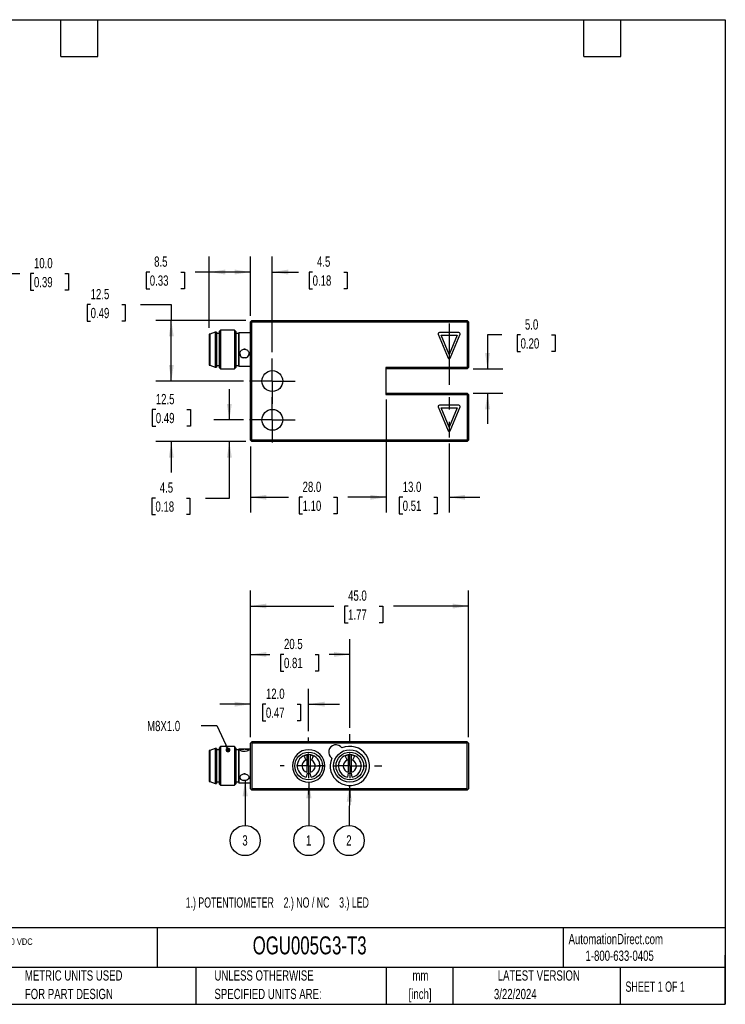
# Model space of a CAD drawing. Header units: millimetres. Extents: x 6 to 273, y 6 to 210.
# Tile 2 of 2: x 127 to 273, y 6 to 210. Entities that reach past the tile are written whole.
import ezdxf

# ---------------------------------------------------------------- set-up
doc = ezdxf.new("R2010")
doc.units = ezdxf.units.MM
doc.linetypes.add('CENTERX2', pattern=[20.32, 12.7, -2.54, 2.54, -2.54])
doc.layers.add('CENTER', color=40, linetype='CENTERX2')
doc.layers.add('DIMENSIONS', color=140, linetype='Continuous', lineweight=25)
doc.layers.add('TEXT', color=140, linetype='Continuous', lineweight=25)
doc.styles.add('SLDTEXTSTYLE1', font='TXT', dxfattribs={"width": 0.7})
doc.styles.add('SLDTEXTSTYLE2', font='TXT', dxfattribs={"width": 0.639535})
doc.styles.add('SLDTEXTSTYLE4', font='TXT', dxfattribs={"width": 0.65})
doc.dimstyles.new('SLDDIMSTYLE0', dxfattribs={"dimtxt": 2.158008, "dimasz": 3.302, "dimexe": 0, "dimexo": 0.0625, "dimgap": 0.539502, "dimtad": 0, "dimtih": 1, "dimtoh": 1, "dimrnd": 1e-09, "dimzin": 4, "dimdsep": 46, "dimtxsty": 'SLDTEXTSTYLE1', "dimsah": 1, "dimcen": 0.09, "dimadec": 0, "dimazin": 1, "dimtfac": 1, "dimtmove": 0, "dimatfit": 0, "dimfxl": 0, "dimfrac": 2, "dimtolj": 1, "dimtzin": 12, "dimarcsym": 0})
doc.dimstyles.new('SLDDIMSTYLE1', dxfattribs={"dimtxt": 2.158008, "dimasz": 3.302, "dimexe": 0, "dimexo": 0.0625, "dimgap": 0.539502, "dimtad": 0, "dimtih": 1, "dimtoh": 1, "dimrnd": 1e-09, "dimzin": 12, "dimdsep": 46, "dimtxsty": 'SLDTEXTSTYLE1', "dimsah": 1, "dimcen": 0.09, "dimadec": 0, "dimazin": 3, "dimtfac": 1, "dimtofl": 0, "dimtmove": 0, "dimatfit": 3, "dimfxl": 0, "dimfrac": 2, "dimtolj": 1, "dimtzin": 12, "dimarcsym": 0})
doc.dimstyles.new('SLDDIMSTYLE2', dxfattribs={"dimtxt": 2.158008, "dimasz": 3.302, "dimexe": 0, "dimexo": 0.0625, "dimgap": 0.539502, "dimtad": 0, "dimtih": 1, "dimtoh": 1, "dimrnd": 1e-09, "dimzin": 12, "dimdsep": 46, "dimtxsty": 'SLDTEXTSTYLE1', "dimsah": 1, "dimcen": 0.09, "dimadec": 0, "dimazin": 3, "dimtfac": 1, "dimtmove": 0, "dimatfit": 0, "dimfxl": 0, "dimfrac": 2, "dimtolj": 1, "dimtzin": 12, "dimarcsym": 0})
doc.dimstyles.new('SLDDIMSTYLE3', dxfattribs={"dimtxt": 2.158008, "dimasz": 3.302, "dimexe": 0, "dimexo": 0.0625, "dimgap": 0.539502, "dimtad": 0, "dimtih": 1, "dimtoh": 1, "dimrnd": 1e-09, "dimzin": 4, "dimdsep": 46, "dimtxsty": 'SLDTEXTSTYLE1', "dimsah": 1, "dimcen": 0.09, "dimadec": 0, "dimazin": 1, "dimtfac": 1, "dimtofl": 0, "dimtmove": 0, "dimatfit": 3, "dimfxl": 0, "dimfrac": 2, "dimtolj": 1, "dimtzin": 12, "dimarcsym": 0})
doc.dimstyles.new('SLDDIMSTYLE4', dxfattribs={"dimtxt": 0.18, "dimasz": 3.302, "dimexe": 0, "dimexo": 0.0625, "dimgap": 0, "dimtad": 0, "dimtih": 1, "dimtoh": 1, "dimdec": 0, "dimrnd": 1e-09, "dimzin": 0, "dimdsep": 46, "dimtxsty": 'Standard', "dimsah": 1, "dimcen": 0.09, "dimadec": 0, "dimazin": 0, "dimtfac": 3.302, "dimtdec": 0, "dimtofl": 0, "dimtmove": 0, "dimatfit": 3, "dimfxl": 0, "dimfrac": 2, "dimtolj": 1, "dimtzin": 0, "dimarcsym": 0})

# ---------------------------------------------------------------- blocks, each defined once
blk = doc.blocks.new('_D')
at = {"layer": 'DIMENSIONS'}
for p, q in [((203.05, 131.2), (203.05, 107.82)), ((216.05, 122.08), (216.05, 107.82)), ((203.05, 110.99), (196.7, 110.99)), ((206.46, 110.99), (205.74, 110.99)), ((205.74, 110.99), (205.74, 107.56)), ((212.87, 110.99), (213.6, 110.99)), ((213.6, 110.99), (213.6, 107.56)), ((216.05, 110.99), (222.4, 110.99)), ((205.74, 107.56), (206.46, 107.56)), ((213.6, 107.56), (212.87, 107.56))]:
    blk.add_line(p, q, dxfattribs=at)
for points in [[(203.05, 110.99), (199.75, 111.5), (199.75, 110.48)], [(216.05, 110.99), (219.35, 110.48), (219.35, 111.5)]]:
    blk.add_solid(points, dxfattribs=at)
at = {"layer": 'DIMENSIONS', "char_height": 2.117, "attachment_point": 1, "style": 'SLDTEXTSTYLE1'}
for s, insert in [('13.0', (206.46, 114.2)), ('0.51', (206.46, 110.29))]:
    blk.add_mtext(s, dxfattribs=dict(at, insert=insert))
blk = doc.blocks.new('_D_1')
at = {"layer": 'DIMENSIONS'}
for p, q in [((166.55, 145.94), (166.55, 160.65)), ((175.05, 148.44), (175.05, 160.65)), ((154.26, 157.47), (153.54, 157.47)), ((153.54, 157.47), (153.54, 154.04)), ((160.67, 157.47), (161.4, 157.47)), ((161.4, 157.47), (161.4, 154.04)), ((166.55, 157.47), (163.6, 157.47)), ((175.05, 157.47), (166.55, 157.47)), ((153.54, 154.04), (154.26, 154.04)), ((161.4, 154.04), (160.67, 154.04))]:
    blk.add_line(p, q, dxfattribs=at)
for points in [[(166.55, 157.47), (169.85, 156.96), (169.85, 157.98)], [(175.05, 157.47), (171.75, 157.98), (171.75, 156.96)]]:
    blk.add_solid(points, dxfattribs=at)
at = {"layer": 'DIMENSIONS', "char_height": 2.117, "attachment_point": 1, "style": 'SLDTEXTSTYLE1'}
for s, insert in [('8.5', (155.16, 160.68)), ('0.33', (154.26, 156.77))]:
    blk.add_mtext(s, dxfattribs=dict(at, insert=insert))
blk = doc.blocks.new('_D_2')
at = {"layer": 'DIMENSIONS'}
for p, q in [((175.05, 148.44), (175.05, 160.65)), ((179.55, 140.93), (179.55, 160.65)), ((175.05, 157.47), (168.7, 157.47)), ((179.55, 157.47), (184.94, 157.47)), ((187.87, 157.47), (187.14, 157.47)), ((187.14, 157.47), (187.14, 154.04)), ((194.28, 157.47), (195.01, 157.47)), ((195.01, 157.47), (195.01, 154.04)), ((187.14, 154.04), (187.87, 154.04)), ((195.01, 154.04), (194.28, 154.04))]:
    blk.add_line(p, q, dxfattribs=at)
for points in [[(175.05, 157.47), (171.75, 157.98), (171.75, 156.96)], [(179.55, 157.47), (182.85, 156.96), (182.85, 157.98)]]:
    blk.add_solid(points, dxfattribs=at)
at = {"layer": 'DIMENSIONS', "char_height": 2.117, "attachment_point": 1, "style": 'SLDTEXTSTYLE1'}
for s, insert in [('4.5', (188.77, 160.68)), ('0.18', (187.87, 156.77))]:
    blk.add_mtext(s, dxfattribs=dict(at, insert=insert))
blk = doc.blocks.new('_D_3')
at = {"layer": 'DIMENSIONS'}
for p, q in [((170.68, 126.97), (170.68, 133.32)), ((173.59, 126.97), (167.51, 126.97)), ((174.08, 122.47), (167.51, 122.47)), ((170.68, 110.83), (170.68, 122.47)), ((155.43, 110.83), (154.7, 110.83)), ((154.7, 110.83), (154.7, 107.41)), ((161.84, 110.83), (162.56, 110.83)), ((162.56, 110.83), (162.56, 107.41)), ((165.73, 110.83), (170.68, 110.83)), ((154.7, 107.41), (155.43, 107.41)), ((162.56, 107.41), (161.84, 107.41))]:
    blk.add_line(p, q, dxfattribs=at)
for points in [[(170.68, 126.97), (171.19, 130.27), (170.18, 130.27)], [(170.68, 122.47), (170.18, 119.17), (171.19, 119.17)]]:
    blk.add_solid(points, dxfattribs=at)
at = {"layer": 'DIMENSIONS', "char_height": 2.117, "attachment_point": 1, "style": 'SLDTEXTSTYLE1'}
for s, insert in [('4.5', (156.32, 114.05)), ('0.18', (155.43, 110.13))]:
    blk.add_mtext(s, dxfattribs=dict(at, insert=insert))
blk = doc.blocks.new('_D_4')
at = {"layer": 'DIMENSIONS'}
for p, q in [((158.7, 134.97), (158.7, 141.32)), ((173.59, 134.97), (155.53, 134.97)), ((155.5, 129.1), (154.77, 129.1)), ((154.77, 129.1), (154.77, 125.67)), ((161.91, 129.1), (162.64, 129.1)), ((162.64, 129.1), (162.64, 125.67)), ((154.77, 125.67), (155.5, 125.67)), ((162.64, 125.67), (161.91, 125.67)), ((174.08, 122.47), (155.53, 122.47)), ((158.7, 122.47), (158.7, 116.12))]:
    blk.add_line(p, q, dxfattribs=at)
for points in [[(158.7, 134.97), (159.21, 138.27), (158.2, 138.27)], [(158.7, 122.47), (158.2, 119.17), (159.21, 119.17)]]:
    blk.add_solid(points, dxfattribs=at)
at = {"layer": 'DIMENSIONS', "char_height": 2.117, "attachment_point": 1, "style": 'SLDTEXTSTYLE1'}
for s, insert in [('12.5', (155.5, 132.31)), ('0.49', (155.5, 128.4))]:
    blk.add_mtext(s, dxfattribs=dict(at, insert=insert))
blk = doc.blocks.new('_D_5')
at = {"layer": 'DIMENSIONS'}
for p, q in [((203.05, 131.2), (203.05, 107.82)), ((175.05, 121.5), (175.05, 107.82)), ((175.05, 110.99), (182.87, 110.99)), ((185.8, 110.99), (185.07, 110.99)), ((185.07, 110.99), (185.07, 107.56)), ((192.21, 110.99), (192.93, 110.99)), ((192.93, 110.99), (192.93, 107.56)), ((203.05, 110.99), (195.13, 110.99)), ((185.07, 107.56), (185.8, 107.56)), ((192.93, 107.56), (192.21, 107.56))]:
    blk.add_line(p, q, dxfattribs=at)
for points in [[(175.05, 110.99), (178.35, 110.48), (178.35, 111.5)], [(203.05, 110.99), (199.75, 111.5), (199.75, 110.48)]]:
    blk.add_solid(points, dxfattribs=at)
at = {"layer": 'DIMENSIONS', "char_height": 2.117, "attachment_point": 1, "style": 'SLDTEXTSTYLE1'}
for s, insert in [('28.0', (185.8, 114.2)), ('1.10', (185.8, 110.29))]:
    blk.add_mtext(s, dxfattribs=dict(at, insert=insert))
blk = doc.blocks.new('_D_6')
at = {"layer": 'DIMENSIONS'}
for p, q in [((226.9, 144.5), (223.97, 144.5)), ((223.97, 144.5), (223.97, 137.47)), ((230.79, 144.5), (230.07, 144.5)), ((230.07, 144.5), (230.07, 141.07)), ((237.2, 144.5), (237.93, 144.5)), ((237.93, 144.5), (237.93, 141.07)), ((230.07, 141.07), (230.79, 141.07)), ((237.93, 141.07), (237.2, 141.07)), ((221.02, 137.47), (227.15, 137.47)), ((221.02, 132.47), (227.15, 132.47)), ((223.97, 132.47), (223.97, 126.12))]:
    blk.add_line(p, q, dxfattribs=at)
for points in [[(223.97, 137.47), (224.48, 140.77), (223.47, 140.77)], [(223.97, 132.47), (223.47, 129.17), (224.48, 129.17)]]:
    blk.add_solid(points, dxfattribs=at)
at = {"layer": 'DIMENSIONS', "char_height": 2.117, "attachment_point": 1, "style": 'SLDTEXTSTYLE1'}
for s, insert in [('5.0', (231.69, 147.71)), ('0.20', (230.79, 143.8))]:
    blk.add_mtext(s, dxfattribs=dict(at, insert=insert))
blk = doc.blocks.new('_D_7')
at = {"layer": 'DIMENSIONS'}
for p, q in [((142.05, 150.77), (141.33, 150.77)), ((141.33, 150.77), (141.33, 147.34)), ((148.46, 150.77), (149.19, 150.77)), ((149.19, 150.77), (149.19, 147.34)), ((152.35, 150.77), (158.7, 150.77)), ((158.7, 150.77), (158.7, 147.47)), ((141.33, 147.34), (142.05, 147.34)), ((149.19, 147.34), (148.46, 147.34)), ((174.08, 147.47), (155.53, 147.47)), ((158.7, 134.97), (158.7, 147.47)), ((173.59, 134.97), (155.53, 134.97))]:
    blk.add_line(p, q, dxfattribs=at)
for points in [[(158.7, 147.47), (158.2, 144.17), (159.21, 144.17)], [(158.7, 134.97), (159.21, 138.27), (158.2, 138.27)]]:
    blk.add_solid(points, dxfattribs=at)
at = {"layer": 'DIMENSIONS', "char_height": 2.117, "attachment_point": 1, "style": 'SLDTEXTSTYLE1'}
for s, insert in [('12.5', (142.05, 153.98)), ('0.49', (142.05, 150.07))]:
    blk.add_mtext(s, dxfattribs=dict(at, insert=insert))
blk = doc.blocks.new('SW_CENTERMARKSYMBOL_0')
at = {"layer": 'CENTER', "color": 0}
for p, q in [((0, 2.54), (0, 4.69)), ((0, 0), (0, 2.54)), ((-2.54, 0), (-4.69, 0)), ((0, 0), (-2.54, 0)), ((0, 0), (0, -2.54)), ((0, 0), (2.54, 0)), ((2.54, 0), (4.69, 0)), ((0, -2.54), (0, -4.69))]:
    blk.add_line(p, q, dxfattribs=at)
blk = doc.blocks.new('SW_CENTERMARKSYMBOL_1')
at = {"layer": 'CENTER', "color": 0}
for p, q in [((0, 2.54), (0, 4.69)), ((0, 0), (0, 2.54)), ((-2.54, 0), (-4.69, 0)), ((0, 0), (-2.54, 0)), ((0, 0), (0, -2.54)), ((0, 0), (2.54, 0)), ((2.54, 0), (4.69, 0)), ((0, -2.54), (0, -4.69))]:
    blk.add_line(p, q, dxfattribs=at)
blk = doc.blocks.new('_D_10')
at = {"layer": 'DIMENSIONS'}
for p, q in [((114.51, 148.44), (114.51, 160.33)), ((124.51, 148.44), (124.51, 160.33)), ((114.51, 157.15), (124.51, 157.15)), ((124.51, 157.15), (127.43, 157.15)), ((130.35, 157.15), (129.63, 157.15)), ((129.63, 157.15), (129.63, 153.72)), ((136.76, 157.15), (137.49, 157.15)), ((137.49, 157.15), (137.49, 153.72)), ((129.63, 153.72), (130.35, 153.72)), ((137.49, 153.72), (136.76, 153.72))]:
    blk.add_line(p, q, dxfattribs=at)
for points in [[(114.51, 157.15), (117.81, 156.65), (117.81, 157.66)], [(124.51, 157.15), (121.21, 157.66), (121.21, 156.65)]]:
    blk.add_solid(points, dxfattribs=at)
at = {"layer": 'DIMENSIONS', "char_height": 2.117, "attachment_point": 1, "style": 'SLDTEXTSTYLE1'}
for s, insert in [('10.0', (130.35, 160.37)), ('0.39', (130.35, 156.45))]:
    blk.add_mtext(s, dxfattribs=dict(at, insert=insert))
blk = doc.blocks.new('_D_11')
at = {"layer": 'DIMENSIONS'}
for p, q in [((175.05, 61.51), (175.05, 71.46)), ((187.05, 62.7), (187.05, 71.46)), ((175.05, 68.29), (168.7, 68.29)), ((178.23, 68.29), (177.51, 68.29)), ((177.51, 68.29), (177.51, 64.86)), ((184.65, 68.29), (185.37, 68.29)), ((185.37, 68.29), (185.37, 64.86)), ((187.05, 68.29), (193.4, 68.29)), ((177.51, 64.86), (178.23, 64.86)), ((185.37, 64.86), (184.65, 64.86))]:
    blk.add_line(p, q, dxfattribs=at)
for points in [[(175.05, 68.29), (171.75, 68.8), (171.75, 67.78)], [(187.05, 68.29), (190.35, 67.78), (190.35, 68.8)]]:
    blk.add_solid(points, dxfattribs=at)
at = {"layer": 'DIMENSIONS', "char_height": 2.117, "attachment_point": 1, "style": 'SLDTEXTSTYLE1'}
for s, insert in [('12.0', (178.23, 71.5)), ('0.47', (178.23, 67.59))]:
    blk.add_mtext(s, dxfattribs=dict(at, insert=insert))
blk = doc.blocks.new('_D_12')
at = {"layer": 'DIMENSIONS'}
for p, q in [((175.05, 61.51), (175.05, 81.73)), ((195.55, 63.4), (195.55, 81.73)), ((175.05, 78.55), (179.03, 78.55)), ((181.96, 78.55), (181.23, 78.55)), ((181.23, 78.55), (181.23, 75.12)), ((188.37, 78.55), (189.1, 78.55)), ((189.1, 78.55), (189.1, 75.12)), ((195.55, 78.55), (191.29, 78.55)), ((181.23, 75.12), (181.96, 75.12)), ((189.1, 75.12), (188.37, 75.12))]:
    blk.add_line(p, q, dxfattribs=at)
for points in [[(175.05, 78.55), (178.35, 78.05), (178.35, 79.06)], [(195.55, 78.55), (192.25, 79.06), (192.25, 78.05)]]:
    blk.add_solid(points, dxfattribs=at)
at = {"layer": 'DIMENSIONS', "char_height": 2.117, "attachment_point": 1, "style": 'SLDTEXTSTYLE1'}
for s, insert in [('20.5', (181.96, 81.77)), ('0.81', (181.96, 77.85))]:
    blk.add_mtext(s, dxfattribs=dict(at, insert=insert))
blk = doc.blocks.new('_D_13')
at = {"layer": 'DIMENSIONS'}
for p, q in [((175.05, 61.51), (175.05, 91.72)), ((220.05, 61.51), (220.05, 91.72)), ((175.05, 88.54), (192.27, 88.54)), ((195.19, 88.54), (194.47, 88.54)), ((194.47, 88.54), (194.47, 85.11)), ((201.61, 88.54), (202.33, 88.54)), ((202.33, 88.54), (202.33, 85.11)), ((220.05, 88.54), (204.53, 88.54)), ((194.47, 85.11), (195.19, 85.11)), ((202.33, 85.11), (201.61, 85.11))]:
    blk.add_line(p, q, dxfattribs=at)
for points in [[(175.05, 88.54), (178.35, 88.03), (178.35, 89.05)], [(220.05, 88.54), (216.75, 89.05), (216.75, 88.03)]]:
    blk.add_solid(points, dxfattribs=at)
at = {"layer": 'DIMENSIONS', "char_height": 2.117, "attachment_point": 1, "style": 'SLDTEXTSTYLE1'}
for s, insert in [('45.0', (195.19, 91.75)), ('1.77', (195.19, 87.84))]:
    blk.add_mtext(s, dxfattribs=dict(at, insert=insert))
blk = doc.blocks.new('_Dot')
at = {"color": 0, "linetype": 'ByBlock', "lineweight": -2}
blk.add_line((-0.5, 0), (-1, 0), dxfattribs=at)
at = {"color": 0, "linetype": 'ByBlock', "const_width": 0.5}
blk.add_lwpolyline([(-0.25, 0, 1), (0.25, 0, 1)], format="xyb", close=True, dxfattribs=at)
blk = doc.blocks.new('SW_NOTE_0_10')
at = {"layer": 'DIMENSIONS', "color": 0}
blk.add_circle((0, -3.12), 3.12, dxfattribs=at)
at = {"layer": 'DIMENSIONS', "color": 0, "insert": (-0.04, -2.03), "char_height": 2.12, "attachment_point": 2, "style": 'SLDTEXTSTYLE1'}
blk.add_mtext('1', dxfattribs=at)
blk = doc.blocks.new('SW_NOTE_0_11')
at = {"layer": 'DIMENSIONS', "color": 0}
blk.add_circle((-0.02, -3.12), 3.12, dxfattribs=at)
at = {"layer": 'DIMENSIONS', "color": 0, "insert": (-0.06, -2.03), "char_height": 2.12, "attachment_point": 2, "style": 'SLDTEXTSTYLE1'}
blk.add_mtext('2', dxfattribs=at)
blk = doc.blocks.new('SW_NOTE_0_12')
at = {"layer": 'DIMENSIONS', "color": 0}
blk.add_circle((0, -3.12), 3.12, dxfattribs=at)
at = {"layer": 'DIMENSIONS', "color": 0, "insert": (-0.04, -2.03), "char_height": 2.12, "attachment_point": 2, "style": 'SLDTEXTSTYLE1'}
blk.add_mtext('3', dxfattribs=at)
blk = doc.blocks.new('SW_CENTERMARKSYMBOL_3')
at = {"layer": 'CENTER', "color": 0}
for p, q in [((0, 5.08), (0, 5.89)), ((0, 0), (0, 2.54)), ((-5.08, 0), (-5.89, 0)), ((0, 0), (-2.54, 0)), ((0, 0), (0, -2.54)), ((0, 0), (2.54, 0)), ((5.08, 0), (5.89, 0)), ((0, -5.08), (0, -5.89))]:
    blk.add_line(p, q, dxfattribs=at)
blk = doc.blocks.new('SW_CENTERMARKSYMBOL_4')
at = {"layer": 'CENTER', "color": 0}
for p, q in [((0, 5.08), (0, 6.59)), ((0, 0), (0, 2.54)), ((-5.08, 0), (-6.59, 0)), ((0, 0), (-2.54, 0)), ((0, 0), (0, -2.54)), ((0, 0), (2.54, 0)), ((5.08, 0), (6.59, 0)), ((0, -5.08), (0, -6.59))]:
    blk.add_line(p, q, dxfattribs=at)

msp = doc.modelspace()

# ---------------------------------------------------------------- linework, layer by layer
for p, q in [((175.199, 147.322), (175.049, 147.172)), ((175.049, 122.772), (175.049, 147.172)), ((175.349, 147.472), (175.199, 147.322)), ((175.349, 147.172), (175.199, 147.322)), ((175.349, 147.472), (219.749, 147.472)), ((175.349, 122.772), (175.349, 147.172)), ((175.349, 147.172), (219.749, 147.172)), ((219.899, 147.322), (219.749, 147.472)), ((219.899, 147.322), (219.749, 147.172)), ((219.749, 147.172), (219.749, 137.772)), ((220.049, 147.172), (219.899, 147.322)), ((220.049, 147.172), (220.049, 137.772)), ((166.649, 144.672), (166.549, 144.672)), ((166.549, 144.672), (166.549, 138.272)), ((167.749, 145.072), (166.649, 144.672)), ((166.649, 144.672), (166.649, 138.272)), ((168.049, 145.072), (167.749, 145.072)), ((167.749, 145.072), (167.749, 137.872)), ((168.049, 145.072), (168.049, 137.872)), ((168.549, 144.772), (168.049, 144.772)), ((168.849, 145.472), (168.549, 145.172)), ((168.549, 145.172), (168.549, 137.772)), ((171.749, 145.472), (168.849, 145.472)), ((168.849, 145.472), (168.849, 137.472)), ((172.049, 145.172), (171.749, 145.472)), ((171.749, 145.472), (171.749, 137.472)), ((172.049, 145.172), (172.049, 137.772)), ((172.549, 144.772), (172.049, 144.772)), ((172.649, 144.922), (172.549, 144.822)), ((172.549, 144.822), (172.549, 138.122)), ((173.607, 144.922), (172.649, 144.922)), ((172.649, 144.922), (172.649, 138.022)), ((173.649, 144.922), (173.607, 144.922)), ((173.948, 144.922), (173.649, 144.922)), ((173.99, 144.922), (173.948, 144.922)), ((174.949, 144.922), (173.99, 144.922)), ((175.049, 144.822), (174.949, 144.922)), ((174.949, 144.922), (174.949, 138.022)), ((213.794, 144.627), (215.817, 139.721)), ((218.072, 144.972), (214.025, 144.972)), ((214.399, 144.472), (217.699, 144.472)), ((216.049, 140.472), (214.399, 144.472)), ((217.699, 144.472), (216.049, 140.472)), ((216.28, 139.721), (218.303, 144.627)), ((166.549, 138.272), (166.649, 138.272)), ((166.549, 138.272), (166.549, 138.272)), ((166.649, 138.272), (167.749, 137.872)), ((166.649, 138.272), (166.649, 138.272)), ((173.948, 139.737), (173.649, 139.737)), ((167.749, 137.872), (168.049, 137.872)), ((167.749, 137.872), (167.749, 137.872)), ((168.049, 138.172), (168.549, 138.172)), ((168.049, 137.872), (168.049, 137.872)), ((168.549, 137.772), (168.849, 137.472)), ((168.849, 137.472), (168.549, 137.772)), ((168.549, 137.772), (168.549, 137.772)), ((168.849, 137.472), (171.749, 137.472)), ((168.849, 137.472), (168.849, 137.472)), ((171.749, 137.472), (172.049, 137.772)), ((172.049, 137.772), (171.749, 137.472)), ((171.749, 137.472), (171.749, 137.472)), ((172.049, 138.172), (172.549, 138.172)), ((172.049, 137.772), (172.049, 137.772)), ((172.549, 138.122), (172.649, 138.022)), ((172.649, 138.022), (172.549, 138.122)), ((172.549, 138.122), (172.549, 138.122)), ((172.649, 138.022), (174.949, 138.022)), ((172.649, 138.022), (172.649, 138.022)), ((174.949, 138.022), (175.049, 138.122)), ((175.049, 138.122), (174.949, 138.022)), ((174.949, 138.022), (174.949, 138.022)), ((219.749, 137.772), (202.949, 137.772)), ((202.949, 137.772), (202.949, 132.172)), ((203.249, 137.472), (202.949, 137.772)), ((203.249, 137.472), (203.049, 137.472)), ((203.049, 132.472), (203.049, 137.472)), ((219.749, 137.472), (203.249, 137.472)), ((219.899, 137.622), (219.749, 137.772)), ((219.749, 137.472), (219.899, 137.622)), ((219.899, 137.622), (220.049, 137.772)), ((203.249, 132.472), (202.949, 132.172)), ((202.949, 132.172), (219.749, 132.172)), ((203.049, 132.472), (203.249, 132.472)), ((203.249, 132.472), (219.749, 132.472)), ((219.899, 132.322), (219.749, 132.472)), ((219.899, 132.322), (219.749, 132.172)), ((219.749, 132.172), (219.749, 122.772)), ((220.049, 132.172), (219.899, 132.322)), ((220.049, 132.172), (220.049, 122.772)), ((213.794, 129.627), (215.817, 124.721)), ((218.072, 129.972), (214.025, 129.972)), ((216.049, 125.472), (214.399, 129.472)), ((214.399, 129.472), (217.699, 129.472)), ((217.699, 129.472), (216.049, 125.472)), ((216.28, 124.721), (218.303, 129.627)), ((175.049, 122.772), (175.199, 122.622)), ((175.199, 122.622), (175.349, 122.772)), ((175.199, 122.622), (175.349, 122.472)), ((219.749, 122.772), (175.349, 122.772)), ((219.749, 122.472), (175.349, 122.472)), ((219.899, 122.622), (219.749, 122.772)), ((219.749, 122.472), (219.899, 122.622)), ((219.899, 122.622), (220.049, 122.772)), ((167.749, 59.141), (166.649, 58.741)), ((168.049, 59.141), (167.749, 59.141)), ((167.749, 59.141), (167.749, 55.578)), ((168.049, 59.141), (168.049, 55.578)), ((168.849, 59.541), (168.549, 59.241)), ((168.549, 59.241), (168.549, 55.579)), ((171.749, 59.541), (168.849, 59.541)), ((168.849, 59.541), (168.849, 55.582)), ((172.049, 59.241), (171.749, 59.541)), ((171.749, 59.541), (171.749, 55.582)), ((172.049, 59.241), (172.049, 55.579)), ((172.649, 58.991), (172.549, 58.891)), ((173.42, 58.991), (172.649, 58.991)), ((172.649, 58.991), (172.649, 55.576)), ((174.949, 58.991), (174.185, 58.991)), ((175.049, 58.891), (174.949, 58.991)), ((174.949, 58.991), (174.949, 55.576)), ((175.049, 60.241), (175.199, 60.391)), ((175.049, 50.841), (175.049, 60.241)), ((175.199, 60.391), (175.349, 60.541)), ((175.199, 60.391), (175.349, 60.241)), ((219.749, 60.541), (175.349, 60.541)), ((219.749, 60.241), (175.349, 60.241)), ((175.349, 60.241), (175.349, 50.841)), ((219.899, 60.391), (219.749, 60.541)), ((219.749, 60.241), (219.899, 60.391)), ((219.749, 50.841), (219.749, 60.241)), ((219.899, 60.391), (220.049, 60.241)), ((220.049, 60.241), (220.049, 50.841)), ((166.649, 58.741), (166.549, 58.741)), ((166.549, 58.741), (166.549, 55.574)), ((166.649, 58.741), (166.649, 55.574)), ((168.549, 58.841), (168.049, 58.841)), ((172.549, 58.841), (172.049, 58.841)), ((172.549, 58.891), (172.549, 55.575)), ((173.948, 58.523), (173.649, 58.523)), ((186.098, 57.58), (186.478, 56.764)), ((186.699, 57.763), (186.699, 54.237)), ((187.399, 54.237), (187.399, 57.763)), ((187.999, 57.58), (187.619, 56.764)), ((194.598, 57.58), (194.978, 56.764)), ((195.199, 57.763), (195.199, 54.237)), ((195.899, 54.237), (195.899, 57.763)), ((196.499, 57.58), (196.119, 56.764)), ((166.549, 55.574), (166.549, 52.341)), ((166.649, 55.574), (166.649, 52.341)), ((167.749, 55.578), (167.749, 51.941)), ((168.049, 55.578), (168.049, 51.941)), ((168.849, 55.582), (168.549, 55.579)), ((168.549, 55.579), (168.549, 51.841)), ((168.849, 55.582), (168.849, 51.541)), ((171.749, 55.582), (171.749, 51.541)), ((172.049, 55.579), (171.749, 55.582)), ((172.049, 55.579), (172.049, 51.841)), ((172.649, 55.576), (172.549, 55.575)), ((172.549, 55.575), (172.549, 52.191)), ((172.649, 55.576), (172.649, 52.091)), ((174.949, 55.576), (174.949, 52.091)), ((175.049, 55.575), (174.949, 55.576)), ((189.899, 55.541), (190.399, 55.541)), ((198.399, 55.541), (198.899, 55.541)), ((186.724, 54.076), (186.54, 53.246)), ((187.557, 53.246), (187.373, 54.076)), ((195.224, 54.076), (195.04, 53.246)), ((196.057, 53.246), (195.873, 54.076)), ((166.549, 52.341), (166.649, 52.341)), ((166.649, 52.341), (167.749, 51.941)), ((167.749, 51.941), (168.049, 51.941)), ((168.049, 52.241), (168.549, 52.241)), ((168.549, 51.841), (168.849, 51.541)), ((168.849, 51.541), (171.749, 51.541)), ((171.749, 51.541), (172.049, 51.841)), ((172.049, 52.241), (172.549, 52.241)), ((172.549, 52.191), (172.649, 52.091)), ((172.649, 52.091), (174.949, 52.091)), ((173.948, 52.547), (173.649, 52.547)), ((174.949, 52.091), (175.049, 52.191)), ((175.049, 50.841), (175.199, 50.691)), ((175.199, 50.691), (175.349, 50.841)), ((219.749, 50.841), (175.349, 50.841)), ((219.749, 50.841), (219.899, 50.691)), ((219.899, 50.691), (220.049, 50.841)), ((175.349, 50.541), (175.199, 50.691)), ((219.749, 50.541), (175.349, 50.541)), ((219.899, 50.691), (219.749, 50.541))]:
    msp.add_line(p, q)
at = {"flags": 128}
msp.add_lwpolyline([(173.948, 52.547), (174.147, 52.586), (174.329, 52.654), (174.487, 52.749), (174.612, 52.866), (174.699, 53), (174.743, 53.144), (174.749, 53.217)], dxfattribs=at)
for centre, radius in [((179.549, 134.972), 2.15), ((179.549, 126.972), 2.15), ((195.549, 55.541), 3.35)]:
    msp.add_circle(centre, radius)
for centre, radius, start, end in [((214.025, 144.722), 0.25, 90, 202.41615), ((218.072, 144.722), 0.25, 337.58385, 90), ((173.779, 140.659), 0.931, 180.80495, 261.94336), ((173.799, 140.586), 0.98, 81.21909, 98.78091), ((173.822, 140.655), 0.926, 277.8181, 359.43359), ((216.049, 139.816), 0.25, 202.41615, 337.58385), ((214.025, 129.722), 0.25, 90, 202.41615), ((218.072, 129.722), 0.25, 337.58385, 90), ((216.049, 124.816), 0.25, 202.41615, 337.58385), ((173.556, 57.607), 1.386, 86.14958, 119.13704), ((173.799, 55.201), 3.792, 87.73776, 92.26224), ((174.046, 57.644), 1.35, 59.94405, 94.15686), ((192.685, 58.404), 1.5, 34.32807, 235.67193), ((195.549, 55.541), 4.05, 156.34386, 113.65614), ((187.049, 55.541), 3.35, 0, 180), ((187.049, 55.541), 2.35, 282.5, 257.5), ((187.049, 55.541), 2.25, 98.94902, 115), ((187.049, 55.541), 2.25, 65, 81.05098), ((195.549, 55.541), 2.35, 282.5, 257.5), ((195.549, 55.541), 2.25, 98.94902, 115), ((195.549, 55.541), 2.25, 65, 81.05098), ((187.049, 55.541), 3.35, 180, 0), ((187.049, 55.541), 1.35, 115, 254.97389), ((187.049, 55.541), 1.35, 285.02611, 65), ((195.549, 55.541), 1.35, 115, 254.97389), ((195.549, 55.541), 1.35, 285.02611, 65), ((173.647, 53.357), 0.81, 189.96371, 270.15322), ((173.799, 52.571), 1.325, 83.51485, 96.48515), ((187.049, 55.541), 1.5, 257.5, 282.5), ((195.549, 55.541), 1.5, 257.5, 282.5)]:
    msp.add_arc(centre, radius, start, end)
for points, knots in [([(173.649, 139.737), (173.537, 139.753), (173.431, 139.787), (173.235, 139.886), (173.149, 139.951), (173.004, 140.108), (172.947, 140.199), (172.869, 140.397), (172.849, 140.504), (172.848, 140.831), (172.932, 141.053), (173.22, 141.396), (173.425, 141.517), (173.649, 141.554)], [0, 0, 0, 0, 0.125, 0.125, 0.25, 0.25, 0.375, 0.375, 0.5, 0.5, 0.75, 0.75, 1, 1, 1, 1]), ([(173.948, 141.554), (174.06, 141.536), (174.166, 141.497), (174.362, 141.384), (174.448, 141.311), (174.593, 141.139), (174.65, 141.041), (174.728, 140.833), (174.748, 140.723), (174.749, 140.396), (174.665, 140.186), (174.377, 139.874), (174.172, 139.769), (173.948, 139.737)], [0, 0, 0, 0, 0.125, 0.125, 0.25, 0.25, 0.375, 0.375, 0.5, 0.5, 0.75, 0.75, 1, 1, 1, 1]), ([(173.649, 58.523), (173.537, 58.532), (173.431, 58.551), (173.235, 58.605), (173.149, 58.638), (173.004, 58.711), (172.947, 58.749), (172.869, 58.821), (172.849, 58.854), (172.848, 58.938), (172.932, 58.969), (173.22, 58.994), (173.425, 58.99), (173.649, 58.99)], [0, 0, 0, 0, 0.125, 0.125, 0.25, 0.25, 0.375, 0.375, 0.5, 0.5, 0.75, 0.75, 1, 1, 1, 1]), ([(173.948, 58.99), (174.06, 58.99), (174.166, 58.991), (174.362, 58.99), (174.448, 58.988), (174.593, 58.975), (174.65, 58.965), (174.728, 58.932), (174.748, 58.91), (174.749, 58.826), (174.665, 58.746), (174.377, 58.603), (174.172, 58.541), (173.948, 58.523)], [0, 0, 0, 0, 0.125, 0.125, 0.25, 0.25, 0.375, 0.375, 0.5, 0.5, 0.75, 0.75, 1, 1, 1, 1]), ([(184.199, 55.541), (184.199, 57.113), (185.476, 58.391), (188.622, 58.391), (189.899, 57.113), (189.899, 55.541)], [0, 0, 0, 0, 0.5, 0.5, 1, 1, 1, 1]), ([(192.699, 55.541), (192.699, 57.113), (193.976, 58.391), (197.122, 58.391), (198.399, 57.113), (198.399, 55.541)], [0, 0, 0, 0, 0.5, 0.5, 1, 1, 1, 1]), ([(189.899, 55.541), (189.899, 53.968), (188.622, 52.691), (185.476, 52.691), (184.199, 53.968), (184.199, 55.541)], [0, 0, 0, 0, 0.5, 0.5, 1, 1, 1, 1]), ([(198.399, 55.541), (198.399, 53.968), (197.122, 52.691), (193.976, 52.691), (192.699, 53.968), (192.699, 55.541)], [0, 0, 0, 0, 0.5, 0.5, 1, 1, 1, 1]), ([(173.649, 52.547), (173.537, 52.556), (173.431, 52.575), (173.235, 52.635), (173.149, 52.675), (173.004, 52.774), (172.947, 52.834), (172.869, 52.97), (172.849, 53.046), (172.848, 53.287), (172.932, 53.464), (173.22, 53.748), (173.425, 53.855), (173.649, 53.887)], [0, 0, 0, 0, 0.125, 0.125, 0.25, 0.25, 0.375, 0.375, 0.5, 0.5, 0.75, 0.75, 1, 1, 1, 1]), ([(173.948, 53.887), (174.06, 53.871), (174.166, 53.837), (174.362, 53.74), (174.448, 53.678), (174.593, 53.535), (174.65, 53.455), (174.728, 53.291), (174.748, 53.207), (174.749, 52.966), (174.665, 52.824), (174.377, 52.625), (174.172, 52.566), (173.948, 52.547)], [0, 0, 0, 0, 0.125, 0.125, 0.25, 0.25, 0.375, 0.375, 0.5, 0.5, 0.75, 0.75, 1, 1, 1, 1])]:
    msp.add_open_spline(points, degree=3, knots=knots)
for points in [[(173.649, 141.554), (173.698, 141.563), (173.748, 141.567), (173.799, 141.567)], [(173.799, 141.567), (173.849, 141.567), (173.899, 141.563), (173.948, 141.554)], [(173.649, 53.887), (173.698, 53.895), (173.748, 53.898), (173.799, 53.898)], [(173.799, 53.898), (173.849, 53.898), (173.899, 53.895), (173.948, 53.887)]]:
    msp.add_open_spline(points, degree=3)
at = {"layer": 'CENTER'}
msp.add_line((216.049, 146.885), (216.049, 123.352), dxfattribs=at)
at = {"layer": 'DIMENSIONS', "flags": 128}
msp.add_lwpolyline([(164.881, 63.881), (168.08, 63.881), (170.407, 58.839)], dxfattribs=at)
at = {"layer": 'TEXT'}
for p, q in [((6.35, 209.55), (273.05, 209.55)), ((135.89, 201.93), (135.89, 209.55)), ((143.51, 201.93), (143.51, 209.55)), ((243.84, 201.93), (243.84, 209.55)), ((251.46, 201.93), (251.46, 209.55)), ((273.05, 209.55), (273.05, 6.35)), ((135.89, 201.93), (143.51, 201.93)), ((243.84, 201.93), (251.46, 201.93)), ((273.05, 22.126), (6.35, 22.126)), ((155.759, 22.126), (155.759, 13.97)), ((239.575, 22.126), (239.575, 13.97)), ((273.05, 6.35), (273.05, 16.51)), ((273.05, 13.97), (6.35, 13.97)), ((163.78, 13.97), (163.78, 6.35)), ((203.024, 13.97), (203.024, 6.35)), ((216.812, 13.97), (216.812, 6.35)), ((251.349, 13.97), (251.349, 6.35)), ((6.35, 6.35), (273.05, 6.35))]:
    msp.add_line(p, q, dxfattribs=at)

# ---------------------------------------------------------------- block references
at = {"layer": 'CENTER'}
for name, p in [('SW_CENTERMARKSYMBOL_0', (179.549, 134.972)), ('SW_CENTERMARKSYMBOL_1', (179.549, 126.972)), ('SW_CENTERMARKSYMBOL_3', (187.049, 55.541)), ('SW_CENTERMARKSYMBOL_4', (195.549, 55.541))]:
    msp.add_blockref(name, p, dxfattribs=at)
at = {"layer": 'DIMENSIONS', "xscale": 1.016, "yscale": 1.016, "rotation": 294.7805576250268}
msp.add_blockref('_Dot', (170.407, 58.839, -4.237), dxfattribs=at)
at = {"layer": 'DIMENSIONS'}
for name, p in [('SW_NOTE_0_12', (173.951, 43.268)), ('SW_NOTE_0_10', (187.098, 43.268)), ('SW_NOTE_0_11', (195.42, 43.268))]:
    msp.add_blockref(name, p, dxfattribs=at)

# ---------------------------------------------------------------- texts
at = {"color": 179, "linetype": 'Continuous', "lineweight": 18, "char_height": 2.11667, "attachment_point": 1, "style": 'SLDTEXTSTYLE1'}
for s, insert in [('AutomationDirect.com', (240.695, 20.877)), ('1-800-633-0405', (244.192, 17.437))]:
    msp.add_mtext(s, dxfattribs=dict(at, insert=insert))
at = {"layer": 'DIMENSIONS', "attachment_point": 1}
for s, insert, char_height, style in [('M8X1.0', (153.704, 64.846), 2.1167, 'SLDTEXTSTYLE1'), ('1.) POTENTIOMETER    2.) NO / NC    3.) LED', (161.67, 28.418), 2.11667, 'SLDTEXTSTYLE2')]:
    msp.add_mtext(s, dxfattribs=dict(at, insert=insert, char_height=char_height, style=style))
at = {"layer": 'TEXT'}
for s, insert, char_height, attachment_point, style in [('OGU005G3-T3', (175.502, 20.364), 3.70417, 1, 'SLDTEXTSTYLE1'), ('DI-SORIC PHOTOELECTRIC FORK SENSOR, U-FRAME, ALUMINUM HOUSING, THROUGH-BEAM, INFRARED LIGHT EMISSION, 0-5MM SENSING DISTANCE, 10-30 VDC', (7.966, 19.945), 1.322917, 1, 'SLDTEXTSTYLE1'), ('METRIC UNITS USED', (128.478, 13.364), 2.11667, 1, 'SLDTEXTSTYLE1'), ('UNLESS OTHERWISE', (167.608, 13.364), 2.11667, 1, 'SLDTEXTSTYLE1'), ('mm', (210.13, 13.361), 2.1167, 2, 'SLDTEXTSTYLE1'), ('LATEST VERSION', (234.552, 13.364), 2.11667, 2, 'SLDTEXTSTYLE1'), ('SHEET 1 OF 1', (252.441, 11.051), 2.11667, 1, 'SLDTEXTSTYLE4'), ('FOR PART DESIGN', (128.478, 9.542), 2.11667, 1, 'SLDTEXTSTYLE1'), ('SPECIFIED UNITS ARE:', (167.608, 9.542), 2.11667, 1, 'SLDTEXTSTYLE1'), ('[inch]', (210.047, 9.539), 2.1167, 2, 'SLDTEXTSTYLE1'), ('3/22/2024', (229.701, 9.528), 2.1167, 2, 'SLDTEXTSTYLE1')]:
    msp.add_mtext(s, dxfattribs=dict(at, insert=insert, char_height=char_height, attachment_point=attachment_point, style=style))

# ---------------------------------------------------------------- dimensions: what is measured, and where the dimension line sits
at = {"layer": 'DIMENSIONS'}
for base, p1, p2, dimstyle, picture, middle in [((166.549, 157.472), (175.049, 147.172), (166.549, 144.672), 'SLDDIMSTYLE1', '_D_1', (157.466, 157.472)), ((179.549, 157.472), (175.049, 147.172), (179.549, 139.662), 'SLDDIMSTYLE2', '_D_2', (191.075, 157.472)), ((124.508, 157.155), (114.508, 147.172), (124.508, 147.172), 'SLDDIMSTYLE3', '_D_10', (133.559, 157.155)), ((203.049, 110.993), (175.049, 122.772), (203.049, 132.472), 'SLDDIMSTYLE3', '_D_5', (189.003, 110.993)), ((203.049, 110.993), (216.049, 123.352), (203.049, 132.472), 'SLDDIMSTYLE0', '_D', (209.668, 110.993)), ((220.049, 88.541), (175.049, 60.241), (220.049, 60.241), 'SLDDIMSTYLE3', '_D_13', (198.399, 88.541)), ((195.549, 78.554), (175.049, 60.241), (195.549, 62.131), 'SLDDIMSTYLE1', '_D_12', (185.164, 78.554)), ((187.049, 68.288), (175.049, 60.241), (187.049, 61.431), 'SLDDIMSTYLE0', '_D_11', (181.441, 68.288))]:
    dim = msp.add_linear_dim(base=base, p1=p1, p2=p2, dimstyle=dimstyle, dxfattribs=at)
    dim.commit()
    dim.dimension.update_dxf_attribs({"geometry": picture, "text_midpoint": middle, "dimtype": 160})
for base, p1, p2, dimstyle, picture, middle in [((158.704, 147.472), (174.859, 134.972), (175.349, 147.472), 'SLDDIMSTYLE1', '_D_7', (158.704, 150.772)), ((223.975, 132.472), (219.749, 137.472), (219.749, 132.472), 'SLDDIMSTYLE0', '_D_6', (223.975, 144.497)), ((158.704, 134.972), (175.349, 122.472), (174.859, 134.972), 'SLDDIMSTYLE2', '_D_4', (158.704, 129.102)), ((170.685, 122.472), (174.859, 126.972), (175.349, 122.472), 'SLDDIMSTYLE2', '_D_3', (170.685, 110.835))]:
    dim = msp.add_linear_dim(base=base, p1=p1, p2=p2, angle=90, dimstyle=dimstyle, dxfattribs=at)
    dim.commit()
    dim.dimension.update_dxf_attribs({"geometry": picture, "text_midpoint": middle, "dimtype": 160})

# ---------------------------------------------------------------- leaders
for points in [[(173.948, 52.547), (173.951, 43.268)], [(187.092, 52.191), (187.098, 43.268)], [(195.476, 51.491), (195.42, 43.268)]]:
    msp.add_leader(points, dimstyle='SLDDIMSTYLE4', dxfattribs=at)

doc.saveas('drawing.dxf')
